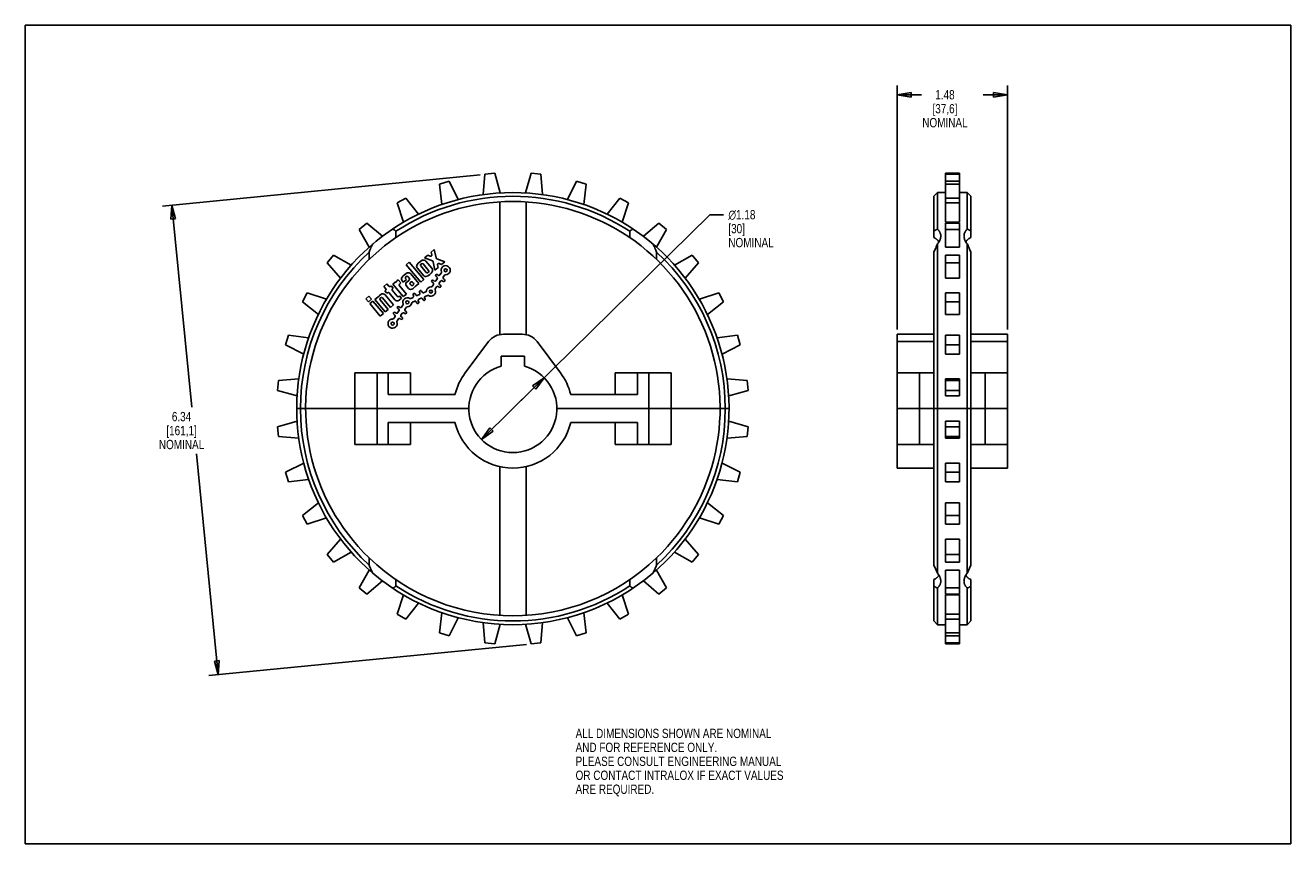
# Model space of a CAD drawing. Header units: inches. Extents: x 0 to 17, y 0 to 11.
import ezdxf

# ---------------------------------------------------------------- set-up
doc = ezdxf.new("R2010")
doc.units = ezdxf.units.IN
doc.header["$LTSCALE"] = 0.935
doc.header["$MEASUREMENT"] = 0
doc.layers.get('0').update_dxf_attribs({"linetype": 'CONTINUOUS'})
doc.layers.add('ALL_FEATURES', color=7, linetype='CONTINUOUS')
doc.styles.get("Standard").update_dxf_attribs({"font": 'txt', "width": 0.8})
doc.styles.add('TEXTSTYLE_1', font='gdt', dxfattribs={"width": 0.8})
doc.dimstyles.new('DIMSTYLE_1', dxfattribs={"dimtxt": 0.125, "dimasz": 0.1875, "dimexe": 0.18, "dimexo": 0.0625, "dimgap": 0.09, "dimtad": 0, "dimtih": 1, "dimtoh": 1, "dimzin": 4, "dimdsep": 46, "dimtxsty": 'STANDARD', "dimblk": 'CLOSED', "dimblk1": 'CLOSED', "dimblk2": 'CLOSED', "dimcen": 0.09, "dimadec": 0, "dimazin": 0, "dimtp": 0.01, "dimtm": 0.01, "dimtfac": 1, "dimtofl": 0, "dimtmove": 0, "dimatfit": 3, "dimldrblk": 'CLOSED', "dimfxl": 1, "dimtolj": 1, "dimtzin": 4, "dimarcsym": 0})
doc.dimstyles.new('DIMSTYLE_2', dxfattribs={"dimtxt": 0.125, "dimasz": 0.1875, "dimexe": 0.18, "dimexo": 0.0625, "dimgap": 0.09, "dimtad": 0, "dimtih": 1, "dimtoh": 1, "dimzin": 4, "dimdsep": 46, "dimtxsty": 'STANDARD', "dimblk": 'CLOSED', "dimblk1": 'CLOSED', "dimblk2": 'CLOSED', "dimcen": 0.09, "dimadec": 0, "dimazin": 0, "dimtp": 0.01, "dimtm": 0.01, "dimtfac": 1, "dimtofl": 0, "dimtmove": 0, "dimatfit": 3, "dimldrblk": 'CLOSED', "dimfxl": 1, "dimtolj": 1, "dimtzin": 4, "dimarcsym": 0})

# ---------------------------------------------------------------- blocks, each defined once
blk = doc.blocks.new('_CLOSED')
at = {"color": 0, "linetype": 'BYBLOCK'}
for p, q in [((0, 0), (-1, 0.167)), ((-1, 0.167), (-1, -0.167)), ((-1, -0.167), (0, 0)), ((-1, 0), (0, 0))]:
    blk.add_line(p, q, dxfattribs=at)
blk = doc.blocks.new('*D0')
at = {"color": 3, "linetype": 'CONTINUOUS'}
for p, q in [((11.715, 6.911), (11.715, 10.192)), ((11.715, 10.067), (12.042, 10.067)), ((13.195, 10.067), (12.867, 10.067)), ((13.195, 6.911), (13.195, 10.192))]:
    blk.add_line(p, q, dxfattribs=at)
at = {"color": 3, "linetype": 'CONTINUOUS', "xscale": 0.1875, "yscale": 0.1875, "zscale": 0.1875, "rotation": 180}
blk.add_blockref('_CLOSED', (11.715, 10.067), dxfattribs=at)
at = {"color": 3, "linetype": 'CONTINUOUS', "xscale": 0.1875, "yscale": 0.1875, "zscale": 0.1875}
blk.add_blockref('_CLOSED', (13.195, 10.067), dxfattribs=at)
at = {"color": 3, "linetype": 'CONTINUOUS', "insert": (12.355, 10.129), "char_height": 0.125, "width": 0.7, "attachment_point": 2, "line_spacing_factor": 0.9}
blk.add_mtext('1.48\\P[37,6]\\PNOMINAL', dxfattribs=at)
blk = doc.blocks.new('*D1')
at = {"color": 3, "linetype": 'CONTINUOUS'}
for p, q in [((6.111, 8.992), (1.844, 8.571)), ((1.969, 8.584), (2.237, 5.866)), ((2.591, 2.271), (2.298, 5.241)), ((6.732, 2.679), (2.466, 2.259))]:
    blk.add_line(p, q, dxfattribs=at)
at = {"color": 3, "linetype": 'CONTINUOUS', "xscale": 0.1875, "yscale": 0.1875, "zscale": 0.1875}
for p, rotation in [((1.969, 8.584), 95.625), ((2.591, 2.271), 275.625)]:
    blk.add_blockref('_CLOSED', p, dxfattribs=dict(at, rotation=rotation))
at = {"color": 3, "linetype": 'CONTINUOUS', "insert": (2.099, 5.803), "char_height": 0.125, "width": 0.7, "attachment_point": 2, "line_spacing_factor": 0.9}
blk.add_mtext('6.34\\P[161,1]\\PNOMINAL', dxfattribs=at)
blk = doc.blocks.new('*D2')
at = {"color": 3, "linetype": 'CONTINUOUS'}
for p, q in [((6.55, 5.848), (9.195, 8.454)), ((9.195, 8.454), (9.382, 8.454)), ((6.971, 6.263), (6.55, 5.848)), ((6.13, 5.434), (6.55, 5.848))]:
    blk.add_line(p, q, dxfattribs=at)
at = {"color": 3, "linetype": 'CONTINUOUS', "xscale": 0.1875, "yscale": 0.1875, "zscale": 0.1875}
for p, rotation in [((6.971, 6.263), 44.5792151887), ((6.13, 5.434), 224.5792151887)]:
    blk.add_blockref('_CLOSED', p, dxfattribs=dict(at, rotation=rotation))
at = {"color": 3, "linetype": 'CONTINUOUS', "insert": (9.445, 8.517), "char_height": 0.125, "width": 0.7, "attachment_point": 1, "line_spacing_factor": 0.9, "style": 'TEXTSTYLE_1'}
blk.add_mtext('{\\Fgdt;n}\\Ftxt;1.18\\P[30]\\PNOMINAL', dxfattribs=at)

msp = doc.modelspace()

# ---------------------------------------------------------------- linework, layer by layer
at = {"color": 7, "linetype": 'CONTINUOUS'}
for p, q in [((0, 0), (0, 11)), ((0, 11), (17, 11)), ((17, 0), (17, 11)), ((6.306, 9.011), (6.173, 8.998)), ((6.38, 8.748), (6.306, 9.011)), ((6.795, 9.011), (6.721, 8.748)), ((6.928, 8.998), (6.795, 9.011)), ((12.361, 8.354), (12.361, 9.011)), ((12.549, 9.011), (12.361, 9.011)), ((12.549, 8.354), (12.549, 9.011)), ((5.694, 8.903), (5.566, 8.864)), ((5.566, 8.864), (5.598, 8.592)), ((5.817, 8.659), (5.694, 8.903)), ((6.173, 8.998), (6.152, 8.725)), ((6.949, 8.725), (6.928, 8.998)), ((7.407, 8.903), (7.283, 8.659)), ((7.535, 8.864), (7.407, 8.903)), ((7.502, 8.592), (7.535, 8.864)), ((12.549, 8.998), (12.361, 8.998)), ((12.549, 8.903), (12.361, 8.903)), ((12.549, 8.864), (12.361, 8.864)), ((5.114, 8.677), (4.996, 8.614)), ((5.283, 8.462), (5.114, 8.677)), ((7.986, 8.677), (7.818, 8.462)), ((8.104, 8.614), (7.986, 8.677)), ((12.205, 8.703), (12.255, 8.753)), ((12.205, 8.148), (12.205, 8.703)), ((12.255, 8.753), (12.255, 8.26)), ((12.35, 8.753), (12.255, 8.753)), ((12.361, 8.752), (12.35, 8.753)), ((12.549, 8.677), (12.361, 8.677)), ((12.56, 8.753), (12.549, 8.752)), ((12.655, 8.753), (12.56, 8.753)), ((12.655, 8.26), (12.655, 8.753)), ((12.705, 8.703), (12.655, 8.753)), ((12.705, 8.148), (12.705, 8.703)), ((4.996, 8.614), (5.081, 8.354)), ((6.373, 8.627), (6.373, 6.843)), ((6.728, 6.843), (6.728, 8.627)), ((8.019, 8.354), (8.104, 8.614)), ((12.549, 8.614), (12.361, 8.614)), ((4.59, 8.342), (4.487, 8.257)), ((4.798, 8.164), (4.59, 8.342)), ((8.511, 8.342), (8.303, 8.164)), ((8.614, 8.257), (8.511, 8.342)), ((12.549, 8.354), (12.361, 8.354)), ((12.361, 8.019), (12.361, 8.342)), ((12.549, 8.342), (12.361, 8.342)), ((12.549, 8.019), (12.549, 8.342)), ((4.487, 8.257), (4.621, 8.019)), ((4.98, 8.148), (4.98, 8.232)), ((8.121, 8.148), (8.121, 8.232)), ((8.48, 8.019), (8.614, 8.257)), ((12.549, 8.257), (12.361, 8.257)), ((12.255, 8.061), (12.255, 3.636)), ((12.267, 8.076), (12.267, 8.101)), ((12.549, 8.019), (12.361, 8.019)), ((12.642, 8.076), (12.642, 8.101)), ((12.655, 3.636), (12.655, 8.061)), ((4.141, 7.912), (4.056, 7.808)), ((4.38, 7.778), (4.141, 7.912)), ((4.621, 7.855), (4.621, 7.951)), ((5.406, 7.911), (5.364, 7.876)), ((5.364, 7.876), (5.471, 7.833)), ((5.463, 7.734), (5.381, 7.831)), ((5.44, 7.897), (5.406, 7.911)), ((5.495, 7.986), (5.453, 7.951)), ((5.453, 7.951), (5.461, 7.915)), ((5.48, 7.822), (5.504, 7.71)), ((5.518, 7.873), (5.495, 7.986)), ((5.634, 7.819), (5.528, 7.862)), ((8.48, 7.855), (8.48, 7.951)), ((8.959, 7.912), (8.721, 7.778)), ((9.044, 7.808), (8.959, 7.912)), ((12.205, 3.745), (12.205, 7.951)), ((12.361, 7.601), (12.361, 7.912)), ((12.549, 7.912), (12.361, 7.912)), ((12.549, 7.601), (12.549, 7.912)), ((12.705, 7.951), (12.705, 3.745)), ((4.056, 7.808), (4.234, 7.601)), ((5.159, 7.815), (5.118, 7.781)), ((5.118, 7.781), (5.312, 7.549)), ((5.354, 7.584), (5.159, 7.815)), ((5.288, 7.529), (5.178, 7.66)), ((5.267, 7.735), (5.349, 7.638)), ((5.387, 7.677), (5.312, 7.766)), ((5.314, 7.788), (5.321, 7.794)), ((5.343, 7.792), (5.418, 7.703)), ((5.416, 7.681), (5.409, 7.675)), ((5.504, 7.71), (5.545, 7.745)), ((5.545, 7.745), (5.538, 7.781)), ((5.559, 7.798), (5.593, 7.785)), ((5.588, 7.67), (5.57, 7.644)), ((5.593, 7.785), (5.634, 7.819)), ((8.866, 7.601), (9.044, 7.808)), ((12.549, 7.808), (12.361, 7.808)), ((4.857, 7.526), (4.815, 7.491)), ((4.815, 7.491), (4.842, 7.458)), ((4.884, 7.493), (4.857, 7.526)), ((4.915, 7.499), (4.906, 7.491)), ((4.941, 7.468), (4.915, 7.499)), ((4.971, 7.546), (4.938, 7.519)), ((4.938, 7.519), (5.078, 7.353)), ((5.011, 7.58), (4.993, 7.565)), ((5.046, 7.538), (5.011, 7.58)), ((5.119, 7.387), (5.025, 7.5)), ((5.027, 7.522), (5.046, 7.538)), ((5.064, 7.565), (5.077, 7.549)), ((5.077, 7.549), (5.119, 7.584)), ((5.119, 7.584), (5.109, 7.596)), ((5.111, 7.618), (5.118, 7.624)), ((5.117, 7.502), (5.149, 7.464)), ((5.158, 7.576), (5.121, 7.545)), ((5.14, 7.622), (5.16, 7.598)), ((5.184, 7.506), (5.171, 7.522)), ((5.173, 7.544), (5.18, 7.55)), ((5.202, 7.548), (5.215, 7.532)), ((5.205, 7.459), (5.234, 7.483)), ((5.213, 7.51), (5.206, 7.504)), ((5.256, 7.502), (5.288, 7.529)), ((5.312, 7.549), (5.354, 7.584)), ((5.482, 7.516), (5.464, 7.49)), ((5.465, 7.546), (5.478, 7.538)), ((5.495, 7.563), (5.482, 7.572)), ((5.508, 7.459), (5.526, 7.485)), ((5.535, 7.593), (5.517, 7.567)), ((5.518, 7.624), (5.531, 7.615)), ((5.548, 7.64), (5.535, 7.649)), ((5.548, 7.489), (5.561, 7.481)), ((5.561, 7.536), (5.579, 7.563)), ((5.578, 7.506), (5.565, 7.515)), ((5.601, 7.567), (5.614, 7.558)), ((5.614, 7.614), (5.632, 7.64)), ((5.631, 7.583), (5.618, 7.592)), ((12.549, 7.601), (12.361, 7.601)), ((3.785, 7.402), (3.722, 7.284)), ((4.045, 7.317), (3.785, 7.402)), ((4.615, 7.359), (4.574, 7.324)), ((4.574, 7.324), (4.609, 7.282)), ((4.609, 7.282), (4.65, 7.317)), ((4.65, 7.317), (4.615, 7.359)), ((4.735, 7.348), (4.694, 7.314)), ((4.694, 7.314), (4.833, 7.147)), ((4.777, 7.383), (4.757, 7.367)), ((4.875, 7.182), (4.767, 7.31)), ((4.769, 7.332), (4.776, 7.338)), ((4.798, 7.336), (4.906, 7.208)), ((4.84, 7.437), (4.832, 7.429)), ((4.832, 7.429), (4.858, 7.398)), ((4.947, 7.243), (4.834, 7.378)), ((4.858, 7.398), (4.867, 7.405)), ((4.888, 7.403), (4.966, 7.311)), ((4.997, 7.358), (4.93, 7.438)), ((4.932, 7.46), (4.941, 7.468)), ((5.028, 7.364), (5.019, 7.356)), ((5.023, 7.306), (5.054, 7.333)), ((5.054, 7.333), (5.028, 7.364)), ((5.078, 7.353), (5.119, 7.387)), ((5.209, 7.342), (5.18, 7.328)), ((5.21, 7.376), (5.217, 7.362)), ((5.245, 7.375), (5.238, 7.389)), ((5.294, 7.38), (5.265, 7.367)), ((5.288, 7.318), (5.317, 7.331)), ((5.295, 7.415), (5.302, 7.401)), ((5.33, 7.414), (5.323, 7.428)), ((5.337, 7.323), (5.344, 7.309)), ((5.379, 7.419), (5.35, 7.406)), ((5.372, 7.322), (5.365, 7.336)), ((5.373, 7.357), (5.402, 7.37)), ((9.316, 7.402), (9.056, 7.317)), ((9.379, 7.284), (9.316, 7.402)), ((12.361, 7.115), (12.361, 7.402)), ((12.549, 7.402), (12.361, 7.402)), ((12.549, 7.115), (12.549, 7.402)), ((3.722, 7.284), (3.937, 7.115)), ((4.67, 7.294), (4.629, 7.259)), ((4.629, 7.259), (4.768, 7.092)), ((4.81, 7.127), (4.67, 7.294)), ((4.833, 7.147), (4.875, 7.182)), ((4.906, 7.208), (4.947, 7.243)), ((4.981, 7.132), (4.968, 7.14)), ((5.02, 7.162), (5.002, 7.136)), ((5.004, 7.192), (5.016, 7.183)), ((5.034, 7.209), (5.021, 7.218)), ((5.073, 7.239), (5.056, 7.213)), ((5.1, 7.182), (5.118, 7.208)), ((5.117, 7.152), (5.104, 7.161)), ((5.203, 7.279), (5.231, 7.292)), ((5.252, 7.284), (5.258, 7.27)), ((5.287, 7.283), (5.28, 7.297)), ((9.164, 7.115), (9.379, 7.284)), ((12.549, 7.284), (12.361, 7.284)), ((4.768, 7.092), (4.81, 7.127)), ((4.967, 7.085), (4.949, 7.059)), ((4.951, 7.115), (4.963, 7.106)), ((4.994, 7.028), (5.012, 7.054)), ((5.034, 7.058), (5.046, 7.049)), ((5.047, 7.105), (5.065, 7.131)), ((5.064, 7.075), (5.051, 7.083)), ((5.087, 7.135), (5.099, 7.126)), ((12.549, 7.115), (12.361, 7.115)), ((3.535, 6.833), (3.496, 6.705)), ((3.806, 6.8), (3.535, 6.833)), ((6.675, 6.848), (6.425, 6.848)), ((9.566, 6.833), (9.294, 6.8)), ((9.605, 6.705), (9.566, 6.833)), ((11.715, 5.366), (11.715, 6.848)), ((12.205, 6.848), (11.715, 6.848)), ((12.361, 6.581), (12.361, 6.833)), ((12.549, 6.833), (12.361, 6.833)), ((12.549, 6.581), (12.549, 6.833)), ((13.195, 6.848), (12.705, 6.848)), ((13.195, 5.366), (13.195, 6.848)), ((3.496, 6.705), (3.74, 6.581)), ((6.225, 6.748), (5.91, 6.328)), ((7.19, 6.328), (6.875, 6.748)), ((9.361, 6.581), (9.605, 6.705)), ((12.205, 6.748), (11.715, 6.748)), ((12.549, 6.705), (12.361, 6.705)), ((13.195, 6.748), (12.705, 6.748)), ((6.393, 6.555), (6.393, 6.417)), ((6.708, 6.555), (6.393, 6.555)), ((6.708, 6.417), (6.708, 6.555)), ((12.549, 6.581), (12.361, 6.581)), ((4.425, 6.331), (4.425, 5.366)), ((4.425, 6.331), (5.175, 6.331)), ((4.725, 6.331), (4.725, 5.366)), ((4.875, 6.036), (4.875, 6.331)), ((5.175, 6.036), (5.175, 6.331)), ((7.925, 6.331), (8.675, 6.331)), ((7.925, 6.331), (7.925, 6.036)), ((8.225, 6.331), (8.225, 6.036)), ((8.375, 5.366), (8.375, 6.331)), ((8.675, 5.366), (8.675, 6.331)), ((11.715, 6.331), (12.205, 6.331)), ((12.015, 5.366), (12.015, 6.331)), ((12.705, 6.331), (13.195, 6.331)), ((12.895, 6.331), (12.895, 5.366)), ((3.401, 6.226), (3.388, 6.092)), ((3.673, 6.247), (3.401, 6.226)), ((9.7, 6.226), (9.427, 6.247)), ((9.713, 6.092), (9.7, 6.226)), ((12.361, 6.019), (12.361, 6.247)), ((12.549, 6.247), (12.361, 6.247)), ((12.549, 6.226), (12.361, 6.226)), ((12.549, 6.019), (12.549, 6.247)), ((3.388, 6.092), (3.651, 6.019)), ((5.773, 6.036), (4.875, 6.036)), ((8.225, 6.036), (7.328, 6.036)), ((9.45, 6.019), (9.713, 6.092)), ((12.549, 6.092), (12.361, 6.092)), ((12.549, 6.019), (12.361, 6.019)), ((3.646, 5.848), (5.96, 5.848)), ((7.141, 5.848), (9.455, 5.848)), ((11.715, 5.848), (13.195, 5.848)), ((3.651, 5.678), (3.388, 5.604)), ((9.713, 5.604), (9.45, 5.678)), ((12.361, 5.45), (12.361, 5.678)), ((12.549, 5.678), (12.361, 5.678)), ((12.549, 5.45), (12.549, 5.678)), ((3.388, 5.604), (3.401, 5.471)), ((3.401, 5.471), (3.673, 5.45)), ((9.427, 5.45), (9.7, 5.471)), ((9.7, 5.471), (9.713, 5.604)), ((12.549, 5.604), (12.361, 5.604)), ((12.549, 5.471), (12.361, 5.471)), ((12.549, 5.45), (12.361, 5.45)), ((3.74, 5.115), (3.496, 4.992)), ((9.605, 4.992), (9.361, 5.115)), ((12.549, 5.115), (12.361, 5.115)), ((12.361, 4.863), (12.361, 5.115)), ((12.549, 4.863), (12.549, 5.115)), ((3.496, 4.992), (3.535, 4.863)), ((9.566, 4.863), (9.605, 4.992)), ((12.549, 4.992), (12.361, 4.992)), ((3.535, 4.863), (3.806, 4.896)), ((9.294, 4.896), (9.566, 4.863)), ((12.549, 4.863), (12.361, 4.863)), ((3.937, 4.581), (3.722, 4.412)), ((9.379, 4.412), (9.164, 4.581)), ((12.549, 4.581), (12.361, 4.581)), ((12.361, 4.294), (12.361, 4.581)), ((12.549, 4.294), (12.549, 4.581)), ((3.722, 4.412), (3.785, 4.294)), ((3.785, 4.294), (4.045, 4.379)), ((9.056, 4.379), (9.316, 4.294)), ((9.316, 4.294), (9.379, 4.412)), ((12.549, 4.412), (12.361, 4.412)), ((12.549, 4.294), (12.361, 4.294)), ((4.234, 4.095), (4.056, 3.888)), ((9.044, 3.888), (8.866, 4.095)), ((12.549, 4.095), (12.361, 4.095)), ((12.361, 3.784), (12.361, 4.095)), ((12.549, 3.784), (12.549, 4.095)), ((4.141, 3.784), (4.38, 3.919)), ((8.721, 3.919), (8.959, 3.784)), ((4.056, 3.888), (4.141, 3.784)), ((8.959, 3.784), (9.044, 3.888)), ((12.549, 3.888), (12.361, 3.888)), ((12.549, 3.784), (12.361, 3.784)), ((4.621, 3.677), (4.487, 3.439)), ((8.614, 3.439), (8.48, 3.677)), ((12.549, 3.677), (12.361, 3.677)), ((12.361, 3.354), (12.361, 3.677)), ((12.549, 3.354), (12.549, 3.677)), ((4.487, 3.439), (4.59, 3.354)), ((4.59, 3.354), (4.798, 3.532)), ((8.303, 3.532), (8.511, 3.354)), ((8.511, 3.354), (8.614, 3.439)), ((12.549, 3.439), (12.361, 3.439)), ((5.081, 3.343), (4.996, 3.083)), ((5.114, 3.02), (5.283, 3.235)), ((7.818, 3.235), (7.986, 3.02)), ((8.104, 3.083), (8.019, 3.343)), ((12.549, 3.354), (12.361, 3.354)), ((12.549, 3.343), (12.361, 3.343)), ((12.361, 2.685), (12.361, 3.343)), ((12.549, 2.685), (12.549, 3.343)), ((4.996, 3.083), (5.114, 3.02)), ((5.598, 3.104), (5.566, 2.833)), ((7.535, 2.833), (7.502, 3.104)), ((7.986, 3.02), (8.104, 3.083)), ((12.549, 3.083), (12.361, 3.083)), ((5.694, 2.794), (5.817, 3.038)), ((6.152, 2.971), (6.173, 2.699)), ((6.306, 2.685), (6.38, 2.949)), ((6.721, 2.949), (6.795, 2.685)), ((6.928, 2.699), (6.949, 2.971)), ((7.283, 3.038), (7.407, 2.794)), ((12.205, 2.994), (12.255, 2.944)), ((12.35, 2.944), (12.255, 2.944)), ((12.549, 3.02), (12.361, 3.02)), ((12.655, 2.944), (12.56, 2.944)), ((12.705, 2.994), (12.655, 2.944)), ((5.566, 2.833), (5.694, 2.794)), ((7.407, 2.794), (7.535, 2.833)), ((12.549, 2.833), (12.361, 2.833)), ((12.549, 2.794), (12.361, 2.794)), ((6.173, 2.699), (6.306, 2.685)), ((6.795, 2.685), (6.928, 2.699)), ((12.549, 2.699), (12.361, 2.699)), ((12.549, 2.685), (12.361, 2.685)), ((0, 0), (17, 0))]:
    msp.add_line(p, q, dxfattribs=at)
for centre in [(5.647, 7.708), (5.449, 7.421), (5.132, 7.277), (4.935, 6.99)]:
    msp.add_circle(centre, 0.0203, dxfattribs=at)
for centre, radius, start, end in [((6.55, 5.848), 2.904, 310.3796, 229.6204), ((6.55, 5.848), 2.854, 56.6279, 123.3721), ((6.55, 5.848), 2.784, 313.873, 226.127), ((6.55, 5.848), 2.854, 132.537, 227.463), ((5.405, 7.687), 0.171, 114.8169, 145.1831), ((5.35, 7.805), 0.0403, 40, 114.8169), ((5.446, 7.912), 0.0155, 248.1786, 11.8214), ((5.465, 7.819), 0.0155, 11.8214, 68.1786), ((5.534, 7.877), 0.0155, 191.8214, 248.1786), ((6.55, 5.848), 2.854, 312.537, 47.463), ((5.202, 7.516), 0.171, 114.8169, 145.1831), ((5.147, 7.635), 0.0403, 40, 114.8169), ((5.298, 7.761), 0.0403, 145.1831, 220), ((5.324, 7.776), 0.0155, 130, 220), ((5.331, 7.782), 0.0155, 40, 130), ((5.399, 7.687), 0.0155, 220, 310), ((5.325, 7.782), 0.171, 294.8169, 325.1831), ((5.406, 7.693), 0.0155, 310, 40), ((5.432, 7.708), 0.0403, 325.1831, 40), ((5.527, 7.636), 0.0155, 55.4859, 235.4859), ((5.553, 7.784), 0.0155, 68.1786, 191.8214), ((5.647, 7.708), 0.062, 268.8529, 202.1189), ((5.575, 7.679), 0.0155, 325.4859, 22.1189), ((4.896, 7.503), 0.0155, 220, 310), ((4.973, 7.562), 0.0155, 261.7591, 343.5918), ((5.003, 7.553), 0.0155, 130, 163.5918), ((5.037, 7.51), 0.0155, 130, 220), ((5.095, 7.591), 0.0403, 145.1831, 220), ((5.121, 7.606), 0.0155, 130, 220), ((5.141, 7.522), 0.031, 130, 220), ((5.128, 7.612), 0.0155, 40, 130), ((5.148, 7.588), 0.0155, 310, 40), ((5.183, 7.532), 0.0155, 130, 220), ((5.19, 7.538), 0.0155, 40, 130), ((5.196, 7.516), 0.0155, 220, 310), ((5.203, 7.522), 0.0155, 310, 40), ((5.224, 7.495), 0.0155, 310, 343.5918), ((5.253, 7.486), 0.0155, 81.7591, 163.5918), ((5.379, 7.664), 0.0403, 220, 294.8169), ((5.449, 7.421), 0.062, 88.8529, 171.1471), ((5.451, 7.499), 0.0155, 268.8529, 325.4859), ((5.474, 7.559), 0.0155, 55.4859, 235.4859), ((5.469, 7.525), 0.0155, 325.4859, 55.4859), ((5.504, 7.576), 0.0155, 235.4859, 325.4859), ((5.539, 7.477), 0.0155, 55.4859, 145.4859), ((5.522, 7.602), 0.0155, 325.4859, 55.4859), ((5.557, 7.653), 0.0155, 235.4859, 325.4859), ((5.574, 7.528), 0.0155, 145.4859, 235.4859), ((5.569, 7.493), 0.0155, 235.4859, 55.4859), ((5.592, 7.554), 0.0155, 55.4859, 145.4859), ((5.627, 7.605), 0.0155, 145.4859, 235.4859), ((5.622, 7.571), 0.0155, 235.4859, 55.4859), ((5.645, 7.631), 0.0155, 88.8529, 145.4859), ((4.738, 7.364), 0.0155, 261.7591, 343.5918), ((4.767, 7.355), 0.0155, 130, 163.5918), ((4.779, 7.32), 0.0155, 130, 220), ((4.786, 7.326), 0.0155, 40, 130), ((4.803, 7.352), 0.0403, 40, 130), ((4.831, 7.448), 0.0155, 310, 40), ((4.877, 7.394), 0.0155, 40, 130), ((4.942, 7.448), 0.0155, 130, 220), ((4.997, 7.337), 0.0403, 220, 310), ((5.009, 7.368), 0.0155, 220, 310), ((5.132, 7.277), 0.062, 57.8811, 202.1189), ((5.179, 7.49), 0.0403, 220, 310), ((5.174, 7.342), 0.0155, 237.8811, 294.5141), ((5.224, 7.383), 0.0155, 24.5141, 204.5141), ((5.202, 7.356), 0.0155, 294.5141, 24.5141), ((5.259, 7.381), 0.0155, 204.5141, 294.5141), ((5.294, 7.304), 0.0155, 114.5141, 204.5141), ((5.309, 7.421), 0.0155, 24.5141, 204.5141), ((5.288, 7.394), 0.0155, 294.5141, 24.5141), ((5.323, 7.317), 0.0155, 24.5141, 114.5141), ((5.344, 7.42), 0.0155, 204.5141, 294.5141), ((5.358, 7.316), 0.0155, 204.5141, 24.5141), ((5.379, 7.343), 0.0155, 114.5141, 204.5141), ((5.373, 7.433), 0.0155, 294.5141, 351.1471), ((5.408, 7.356), 0.0155, 57.8811, 114.5141), ((5.449, 7.421), 0.062, 237.8811, 22.1189), ((5.521, 7.451), 0.0155, 145.4859, 202.1189), ((4.959, 7.128), 0.0155, 55.4859, 235.4859), ((5.012, 7.205), 0.0155, 55.4859, 235.4859), ((5.008, 7.171), 0.0155, 325.4859, 55.4859), ((5.043, 7.222), 0.0155, 235.4859, 325.4859), ((5.061, 7.248), 0.0155, 325.4859, 22.1189), ((5.113, 7.173), 0.0155, 145.4859, 235.4859), ((5.108, 7.139), 0.0155, 235.4859, 55.4859), ((5.131, 7.199), 0.0155, 88.8529, 145.4859), ((5.132, 7.277), 0.062, 268.8529, 351.1471), ((5.209, 7.265), 0.0155, 114.5141, 171.1471), ((5.238, 7.278), 0.0155, 24.5141, 114.5141), ((5.272, 7.277), 0.0155, 204.5141, 24.5141), ((4.935, 6.99), 0.062, 88.8529, 22.1189), ((4.937, 7.067), 0.0155, 268.8529, 325.4859), ((4.955, 7.093), 0.0155, 325.4859, 55.4859), ((4.99, 7.144), 0.0155, 235.4859, 325.4859), ((5.007, 7.019), 0.0155, 145.4859, 202.1189), ((5.025, 7.045), 0.0155, 55.4859, 145.4859), ((5.06, 7.096), 0.0155, 145.4859, 235.4859), ((5.055, 7.062), 0.0155, 235.4859, 55.4859), ((5.078, 7.122), 0.0155, 55.4859, 145.4859), ((6.425, 6.598), 0.25, 90, 143.1301), ((6.675, 6.598), 0.25, 36.8699, 90), ((6.55, 5.848), 0.8, 143.1301, 166.4452), ((6.55, 5.848), 0.591, 105.4694, 74.5306), ((6.55, 5.848), 0.8, 13.5548, 36.8699)]:
    msp.add_arc(centre, radius, start, end, dxfattribs=at)
for points, knots in [([(4.932, 8.26), (4.934, 8.259), (4.939, 8.258), (4.946, 8.256), (4.953, 8.253), (4.959, 8.249), (4.965, 8.245), (4.97, 8.241), (4.975, 8.237), (4.979, 8.234), (4.98, 8.232)], [0, 0, 0, 0, 0.133139, 0.263257, 0.390674, 0.515755, 0.638872, 0.760391, 0.880662, 1, 1, 1, 1]), ([(8.121, 8.232), (8.122, 8.234), (8.125, 8.237), (8.13, 8.241), (8.136, 8.245), (8.142, 8.249), (8.148, 8.253), (8.155, 8.256), (8.161, 8.258), (8.166, 8.259), (8.169, 8.26)], [0, 0, 0, 0, 0.119338, 0.239609, 0.361128, 0.484245, 0.609326, 0.736742, 0.86686, 1, 1, 1, 1]), ([(12.205, 8.232), (12.207, 8.234), (12.212, 8.237), (12.218, 8.241), (12.225, 8.245), (12.231, 8.249), (12.237, 8.253), (12.243, 8.256), (12.249, 8.258), (12.253, 8.259), (12.255, 8.26)], [0, 0, 0, 0, 0.141489, 0.279272, 0.412866, 0.541764, 0.665435, 0.783348, 0.895011, 1, 1, 1, 1]), ([(12.255, 8.26), (12.259, 8.257), (12.266, 8.25), (12.275, 8.239), (12.282, 8.228), (12.288, 8.216), (12.293, 8.204), (12.297, 8.192), (12.299, 8.179), (12.299, 8.17), (12.299, 8.166)], [0, 0, 0, 0, 0.137871, 0.270068, 0.397535, 0.521298, 0.642409, 0.76191, 0.880798, 1, 1, 1, 1]), ([(12.299, 8.166), (12.299, 8.162), (12.298, 8.153), (12.296, 8.139), (12.293, 8.126), (12.288, 8.112), (12.282, 8.099), (12.274, 8.086), (12.265, 8.073), (12.259, 8.065), (12.255, 8.061)], [0, 0, 0, 0, 0.114351, 0.230604, 0.349426, 0.471397, 0.597021, 0.726739, 0.860949, 1, 1, 1, 1]), ([(12.611, 8.166), (12.611, 8.17), (12.611, 8.179), (12.613, 8.192), (12.617, 8.204), (12.622, 8.216), (12.628, 8.228), (12.635, 8.239), (12.644, 8.25), (12.651, 8.257), (12.655, 8.26)], [0, 0, 0, 0, 0.119202, 0.23809, 0.357591, 0.478702, 0.602465, 0.729932, 0.862129, 1, 1, 1, 1]), ([(12.655, 8.061), (12.651, 8.065), (12.645, 8.073), (12.636, 8.086), (12.628, 8.099), (12.622, 8.112), (12.617, 8.126), (12.614, 8.139), (12.611, 8.153), (12.611, 8.162), (12.611, 8.166)], [0, 0, 0, 0, 0.139051, 0.273261, 0.402979, 0.528603, 0.650574, 0.769396, 0.885649, 1, 1, 1, 1]), ([(12.655, 8.26), (12.657, 8.259), (12.661, 8.258), (12.667, 8.256), (12.673, 8.253), (12.679, 8.249), (12.685, 8.245), (12.692, 8.241), (12.698, 8.237), (12.703, 8.234), (12.705, 8.232)], [0, 0, 0, 0, 0.104988, 0.216651, 0.334564, 0.458235, 0.587133, 0.720728, 0.858511, 1, 1, 1, 1]), ([(4.621, 7.951), (4.624, 7.961), (4.629, 7.975), (4.636, 7.993), (4.644, 8.011), (4.655, 8.034), (4.664, 8.052), (4.669, 8.061)], [0, 0, 0, 0, 0.246251, 0.37031, 0.494984, 0.74621, 1, 1, 1, 1]), ([(8.432, 8.061), (8.437, 8.052), (8.446, 8.034), (8.457, 8.011), (8.464, 7.993), (8.472, 7.975), (8.477, 7.961), (8.48, 7.951)], [0, 0, 0, 0, 0.25379, 0.505016, 0.62969, 0.753749, 1, 1, 1, 1]), ([(12.276, 8.089), (12.274, 8.092), (12.27, 8.098), (12.263, 8.106), (12.255, 8.114), (12.247, 8.122), (12.237, 8.129), (12.224, 8.138), (12.213, 8.144), (12.205, 8.148)], [0, 0, 0, 0, 0.112533, 0.227924, 0.346581, 0.468878, 0.595148, 0.725657, 1, 1, 1, 1]), ([(12.255, 8.061), (12.251, 8.052), (12.244, 8.034), (12.231, 8.006), (12.219, 7.979), (12.21, 7.961), (12.205, 7.951)], [0, 0, 0, 0, 0.243497, 0.491788, 0.744154, 1, 1, 1, 1]), ([(12.705, 8.148), (12.697, 8.144), (12.686, 8.138), (12.673, 8.129), (12.663, 8.122), (12.655, 8.114), (12.647, 8.106), (12.64, 8.098), (12.636, 8.092), (12.634, 8.089)], [0, 0, 0, 0, 0.274343, 0.404852, 0.531122, 0.653419, 0.772076, 0.887467, 1, 1, 1, 1]), ([(12.705, 7.951), (12.7, 7.961), (12.691, 7.979), (12.679, 8.006), (12.666, 8.034), (12.659, 8.052), (12.655, 8.061)], [0, 0, 0, 0, 0.255846, 0.508212, 0.756503, 1, 1, 1, 1])]:
    msp.add_open_spline(points, degree=3, knots=knots, dxfattribs=at)
at = {"layer": 'ALL_FEATURES', "color": 7, "linetype": 'CONTINUOUS'}
for p, q in [((11.715, 5.048), (11.715, 5.848)), ((13.195, 5.048), (13.195, 5.848)), ((4.875, 5.366), (4.875, 5.661)), ((4.875, 5.661), (5.773, 5.661)), ((5.175, 5.366), (5.175, 5.661)), ((7.328, 5.661), (8.225, 5.661)), ((7.925, 5.661), (7.925, 5.366)), ((8.225, 5.661), (8.225, 5.366)), ((4.425, 5.366), (5.175, 5.366)), ((7.925, 5.366), (8.675, 5.366)), ((11.715, 5.366), (12.205, 5.366)), ((12.705, 5.366), (13.195, 5.366)), ((6.373, 3.069), (6.373, 5.068)), ((6.728, 3.069), (6.728, 5.068)), ((12.205, 5.048), (11.715, 5.048)), ((13.195, 5.048), (12.705, 5.048)), ((4.621, 3.841), (4.621, 3.745)), ((8.48, 3.841), (8.48, 3.745)), ((12.267, 3.596), (12.267, 3.62)), ((12.642, 3.596), (12.642, 3.62)), ((4.98, 3.549), (4.98, 3.464)), ((8.121, 3.549), (8.121, 3.464)), ((12.205, 2.994), (12.205, 3.549)), ((12.255, 3.436), (12.255, 2.944)), ((12.655, 2.944), (12.655, 3.436)), ((12.705, 3.549), (12.705, 2.994)), ((12.35, 2.944), (12.361, 2.944)), ((12.549, 2.944), (12.56, 2.944))]:
    msp.add_line(p, q, dxfattribs=at)
for radius, start, end in [(0.8, 193.5548, 346.4452), (2.784, 226.127, 313.873), (2.904, 229.6204, 310.3796), (2.854, 236.6279, 303.3721)]:
    msp.add_arc((6.55, 5.848), radius, start, end, dxfattribs=at)
for points, knots in [([(4.669, 3.636), (4.664, 3.644), (4.655, 3.662), (4.644, 3.685), (4.636, 3.703), (4.629, 3.722), (4.624, 3.736), (4.621, 3.745)], [0, 0, 0, 0, 0.25379, 0.505016, 0.62969, 0.753749, 1, 1, 1, 1]), ([(8.48, 3.745), (8.477, 3.736), (8.472, 3.722), (8.464, 3.703), (8.457, 3.685), (8.446, 3.662), (8.437, 3.644), (8.432, 3.636)], [0, 0, 0, 0, 0.24625, 0.37031, 0.494984, 0.74621, 1, 1, 1, 1]), ([(12.205, 3.745), (12.21, 3.736), (12.219, 3.717), (12.231, 3.69), (12.244, 3.663), (12.251, 3.645), (12.255, 3.636)], [0, 0, 0, 0, 0.255845, 0.508212, 0.756503, 1, 1, 1, 1]), ([(12.655, 3.636), (12.659, 3.645), (12.666, 3.663), (12.679, 3.69), (12.691, 3.717), (12.7, 3.736), (12.705, 3.745)], [0, 0, 0, 0, 0.243497, 0.491788, 0.744155, 1, 1, 1, 1]), ([(12.205, 3.549), (12.213, 3.552), (12.224, 3.558), (12.237, 3.568), (12.247, 3.575), (12.255, 3.582), (12.263, 3.59), (12.27, 3.598), (12.274, 3.604), (12.276, 3.607)], [0, 0, 0, 0, 0.274343, 0.404852, 0.531122, 0.653419, 0.772076, 0.887467, 1, 1, 1, 1]), ([(12.255, 3.636), (12.259, 3.632), (12.265, 3.623), (12.274, 3.61), (12.282, 3.597), (12.288, 3.584), (12.293, 3.57), (12.296, 3.557), (12.298, 3.543), (12.299, 3.535), (12.299, 3.53)], [0, 0, 0, 0, 0.139051, 0.273261, 0.402979, 0.528603, 0.650574, 0.769396, 0.885649, 1, 1, 1, 1]), ([(12.611, 3.53), (12.611, 3.535), (12.611, 3.543), (12.614, 3.557), (12.617, 3.57), (12.622, 3.584), (12.628, 3.597), (12.636, 3.61), (12.645, 3.623), (12.651, 3.632), (12.655, 3.636)], [0, 0, 0, 0, 0.114351, 0.230604, 0.349426, 0.471397, 0.597021, 0.726739, 0.860949, 1, 1, 1, 1]), ([(12.634, 3.607), (12.636, 3.604), (12.64, 3.598), (12.647, 3.59), (12.655, 3.582), (12.663, 3.575), (12.673, 3.568), (12.686, 3.558), (12.697, 3.552), (12.705, 3.549)], [0, 0, 0, 0, 0.112533, 0.227925, 0.346581, 0.468878, 0.595148, 0.725657, 1, 1, 1, 1]), ([(4.98, 3.464), (4.979, 3.463), (4.975, 3.459), (4.97, 3.455), (4.965, 3.451), (4.959, 3.447), (4.953, 3.444), (4.946, 3.441), (4.939, 3.438), (4.934, 3.437), (4.932, 3.436)], [0, 0, 0, 0, 0.119338, 0.239609, 0.361128, 0.484245, 0.609326, 0.736742, 0.86686, 1, 1, 1, 1]), ([(8.169, 3.436), (8.166, 3.437), (8.161, 3.438), (8.155, 3.441), (8.148, 3.444), (8.142, 3.447), (8.136, 3.451), (8.13, 3.455), (8.125, 3.459), (8.122, 3.463), (8.121, 3.464)], [0, 0, 0, 0, 0.133139, 0.263257, 0.390674, 0.515755, 0.638872, 0.760391, 0.880662, 1, 1, 1, 1]), ([(12.255, 3.436), (12.253, 3.437), (12.249, 3.438), (12.243, 3.441), (12.237, 3.444), (12.231, 3.447), (12.225, 3.451), (12.218, 3.455), (12.212, 3.46), (12.207, 3.463), (12.205, 3.464)], [0, 0, 0, 0, 0.104988, 0.216651, 0.334564, 0.458235, 0.587133, 0.720728, 0.858511, 1, 1, 1, 1]), ([(12.299, 3.53), (12.299, 3.526), (12.299, 3.517), (12.297, 3.505), (12.293, 3.492), (12.288, 3.48), (12.282, 3.469), (12.275, 3.457), (12.266, 3.446), (12.259, 3.44), (12.255, 3.436)], [0, 0, 0, 0, 0.119202, 0.23809, 0.357591, 0.478702, 0.602465, 0.729932, 0.862129, 1, 1, 1, 1]), ([(12.655, 3.436), (12.651, 3.44), (12.644, 3.446), (12.635, 3.457), (12.628, 3.469), (12.622, 3.48), (12.617, 3.492), (12.613, 3.505), (12.611, 3.517), (12.611, 3.526), (12.611, 3.53)], [0, 0, 0, 0, 0.137871, 0.270068, 0.397535, 0.521298, 0.642409, 0.76191, 0.880798, 1, 1, 1, 1]), ([(12.705, 3.464), (12.703, 3.463), (12.698, 3.46), (12.692, 3.455), (12.685, 3.451), (12.679, 3.447), (12.673, 3.444), (12.667, 3.441), (12.661, 3.438), (12.657, 3.437), (12.655, 3.436)], [0, 0, 0, 0, 0.141489, 0.279272, 0.412866, 0.541764, 0.665435, 0.783348, 0.895011, 1, 1, 1, 1])]:
    msp.add_open_spline(points, degree=3, knots=knots, dxfattribs=at)

# ---------------------------------------------------------------- texts
at = {"color": 3, "linetype": 'CONTINUOUS', "insert": (7.393, 1.545), "char_height": 0.125, "width": 3.5, "attachment_point": 1, "line_spacing_factor": 0.9}
msp.add_mtext('ALL DIMENSIONS SHOWN ARE NOMINAL\\PAND FOR REFERENCE ONLY.\\PPLEASE CONSULT ENGINEERING MANUAL\\POR CONTACT INTRALOX IF EXACT VALUES\\PARE REQUIRED. ', dxfattribs=at)

# ---------------------------------------------------------------- dimensions: what is measured, and where the dimension line sits
at = {"color": 3, "linetype": 'CONTINUOUS'}
dim = msp.add_linear_dim(base=(13.195, 10.067), p1=(11.715, 6.911), p2=(13.195, 6.911), text='<>\\PNOMINAL', dimstyle='DIMSTYLE_1', dxfattribs=at)
dim.commit()
dim.dimension.update_dxf_attribs({"geometry": '*D0', "text_midpoint": (12.23, 9.879), "dimtype": 160})
dim = msp.add_linear_dim(base=(2.591, 2.271), p1=(6.111, 8.992), p2=(6.732, 2.679), angle=275.625, text='<>\\PNOMINAL', dimstyle='DIMSTYLE_1', dxfattribs=at)
dim.commit()
dim.dimension.update_dxf_attribs({"geometry": '*D1', "text_midpoint": (2.049, 5.553), "dimtype": 160})
dim = msp.add_diameter_dim_2p(p1=(6.971, 6.263), p2=(6.13, 5.434), text='<>\\PNOMINAL', dimstyle='DIMSTYLE_2', dxfattribs=at)
dim.commit()
dim.dimension.update_dxf_attribs({"geometry": '*D2', "text_midpoint": (9.795, 8.267), "dimtype": 163})

doc.saveas('drawing.dxf')
